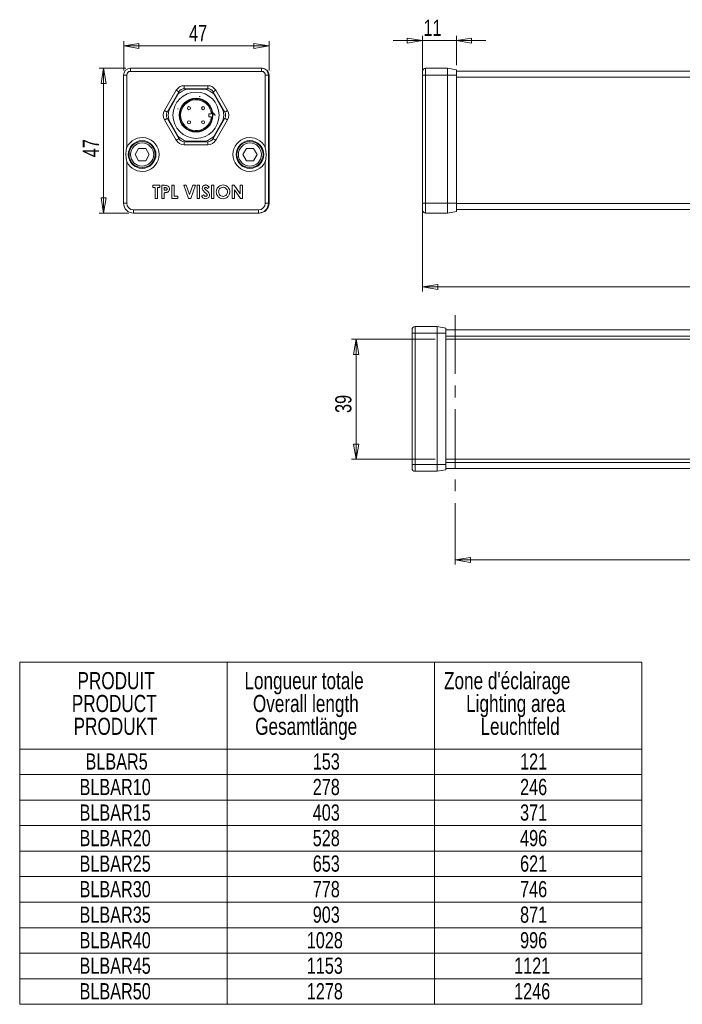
# Model space of a CAD drawing. Header units: millimetres. Extents: x 15 to 405, y 45 to 287.
# Tile 1 of 6: x 15 to 159, y 74 to 287. Entities that reach past the tile are written whole.
import ezdxf

# ---------------------------------------------------------------- set-up
doc = ezdxf.new("R2010")
doc.units = ezdxf.units.MM
doc.linetypes.add('CENTERX2', pattern=[20.32, 12.7, -2.54, 2.54, -2.54])
doc.styles.add('SLDTEXTSTYLE0', font='TXT', dxfattribs={"width": 0.75})
doc.dimstyles.new('SLDDIMSTYLE0', dxfattribs={"dimtxt": 3.5, "dimasz": 3.302, "dimexe": 0, "dimexo": 0.0625, "dimgap": 0.875, "dimtad": 1, "dimtoh": 1, "dimlfac": 1.5, "dimrnd": 1e-09, "dimzin": 12, "dimdsep": 46, "dimtxsty": 'SLDTEXTSTYLE0', "dimblk1": 'CLOSED', "dimblk2": 'CLOSED', "dimsah": 1, "dimcen": 0.09, "dimadec": 0, "dimazin": 0, "dimtfac": 1, "dimtofl": 0, "dimtmove": 0, "dimatfit": 3, "dimldrblk": 'CLOSED', "dimfxl": 1, "dimtolj": 1, "dimtzin": 12, "dimarcsym": 0})
doc.dimstyles.new('SLDDIMSTYLE1', dxfattribs={"dimtxt": 3.5, "dimasz": 3.302, "dimexe": 0, "dimexo": 0.0625, "dimgap": 0.875, "dimtad": 1, "dimtoh": 1, "dimlfac": 1.5, "dimrnd": 1e-09, "dimzin": 12, "dimdsep": 46, "dimtxsty": 'SLDTEXTSTYLE0', "dimblk1": 'CLOSED', "dimblk2": 'CLOSED', "dimsah": 1, "dimcen": 0.09, "dimadec": 0, "dimazin": 0, "dimtfac": 1, "dimtofl": 0, "dimtmove": 0, "dimatfit": 3, "dimldrblk": 'CLOSED', "dimfxl": 1, "dimtolj": 1, "dimtzin": 12, "dimarcsym": 0})
doc.dimstyles.new('SLDDIMSTYLE3', dxfattribs={"dimtxt": 3.175, "dimasz": 3.302, "dimexe": 0, "dimexo": 0.0625, "dimgap": 0.79375, "dimtad": 1, "dimtoh": 1, "dimlfac": 1.5, "dimrnd": 1e-09, "dimzin": 12, "dimdsep": 46, "dimtxsty": 'SLDTEXTSTYLE0', "dimblk1": 'CLOSED', "dimblk2": 'CLOSED', "dimsah": 1, "dimcen": 0.09, "dimadec": 0, "dimazin": 0, "dimtfac": 1, "dimtofl": 0, "dimtmove": 0, "dimatfit": 3, "dimldrblk": 'CLOSED', "dimfxl": 1, "dimtolj": 1, "dimtzin": 12, "dimarcsym": 0})

# ---------------------------------------------------------------- blocks, each defined once
blk = doc.blocks.new('SW_TABLEANNOTATION_0')
at = {"color": 0, "linetype": 'Continuous', "lineweight": 0}
for p, q in [((0, 0), (0, -74.07)), ((134.64, 0), (0, 0)), ((44.88, 0), (44.88, -74.07)), ((89.76, 0), (89.76, -74.07)), ((134.64, -74.07), (134.64, 0)), ((0, -18.81), (134.64, -18.81)), ((0, -24.34), (134.64, -24.34)), ((0, -29.86), (134.64, -29.86)), ((0, -35.39), (134.64, -35.39)), ((0, -40.91), (134.64, -40.91)), ((0, -46.44), (134.64, -46.44)), ((0, -51.97), (134.64, -51.97)), ((0, -57.49), (134.64, -57.49)), ((0, -63.02), (134.64, -63.02)), ((0, -68.54), (134.64, -68.54)), ((0, -74.07), (134.64, -74.07))]:
    blk.add_line(p, q, dxfattribs=at)
at = {"color": 0, "linetype": 'Continuous', "lineweight": 0, "attachment_point": 1, "style": 'SLDTEXTSTYLE0'}
for s, insert, char_height in [('PRODUIT', (12.51, -2.16), 3.704), ('Longueur totale', (48.65, -2.16), 3.7042), ("Zone d'éclairage", (91.85, -2.16), 3.7042), ('PRODUCT', (11.28, -7.1), 3.704), ('Overall length', (50.48, -7.1), 3.7042), ('Lighting area', (96.64, -7.1), 3.7042), ('PRODUKT', (11.67, -12.04), 3.704), ('Gesamtlänge', (50.97, -12.04), 3.7042), ('Leuchtfeld', (99.75, -12.04), 3.704), ('BLBAR5', (14.25, -19.76), 3.5), ('153', (63.44, -19.76), 3.5), ('121', (108.32, -19.76), 3.5), ('BLBAR10', (12.96, -25.28), 3.5), ('278', (63.44, -25.28), 3.5), ('246', (108.32, -25.28), 3.5), ('BLBAR15', (12.96, -30.81), 3.5), ('403', (63.44, -30.81), 3.5), ('371', (108.32, -30.81), 3.5), ('BLBAR20', (12.96, -36.34), 3.5), ('528', (63.44, -36.34), 3.5), ('496', (108.32, -36.34), 3.5), ('BLBAR25', (12.96, -41.86), 3.5), ('653', (63.44, -41.86), 3.5), ('621', (108.32, -41.86), 3.5), ('BLBAR30', (12.96, -47.39), 3.5), ('778', (63.44, -47.39), 3.5), ('746', (108.32, -47.39), 3.5), ('BLBAR35', (12.96, -52.91), 3.5), ('903', (63.44, -52.91), 3.5), ('871', (108.32, -52.91), 3.5), ('BLBAR40', (12.96, -58.44), 3.5), ('1028', (62.15, -58.44), 3.5), ('996', (108.32, -58.44), 3.5), ('1153', (62.15, -63.96), 3.5), ('1121', (107.03, -63.96), 3.5), ('BLBAR45', (12.96, -63.96), 3.5), ('BLBAR50', (12.96, -69.49), 3.5), ('1278', (62.15, -69.49), 3.5), ('1246', (107.03, -69.49), 3.5)]:
    blk.add_mtext(s, dxfattribs=dict(at, insert=insert, char_height=char_height))
blk = doc.blocks.new('_CLOSED')
at = {"color": 0, "linetype": 'ByBlock', "lineweight": -2}
for p, q in [((-1, 0.166667), (0, 0)), ((-1, 0.166667), (-1, -0.166667)), ((0, 0), (-1, -0.166667)), ((0, 0), (-1, 0))]:
    blk.add_line(p, q, dxfattribs=at)
blk = doc.blocks.new('*D3')
at = {"color": 7, "linetype": 'Continuous', "lineweight": 0}
for p, q in [((37.88, 276.38), (37.88, 282.69)), ((37.88, 281.69), (69.34, 281.69)), ((69.34, 276.38), (69.34, 282.69))]:
    blk.add_line(p, q, dxfattribs=at)
at = {"color": 7, "linetype": 'Continuous', "lineweight": 0, "xscale": 3.302, "yscale": 3.302}
for p, rotation in [((37.88, 281.69, 40.37), 180), ((69.34, 281.69, 40.37), 360)]:
    blk.add_blockref('_CLOSED', p, dxfattribs=dict(at, rotation=rotation))
at = {"color": 7, "linetype": 'Continuous', "lineweight": 0, "insert": (52.04, 286.2), "char_height": 3.5, "attachment_point": 1, "style": 'SLDTEXTSTYLE0'}
blk.add_mtext('47', dxfattribs=at)
blk = doc.blocks.new('*D4')
at = {"color": 7, "linetype": 'Continuous', "lineweight": 0}
for p, q in [((38.34, 276.85), (32.55, 276.85)), ((33.55, 276.85), (33.55, 245.52)), ((39.01, 245.52), (32.55, 245.52))]:
    blk.add_line(p, q, dxfattribs=at)
at = {"color": 7, "linetype": 'Continuous', "lineweight": 0, "xscale": 3.302, "yscale": 3.302}
for p, rotation in [((33.55, 276.85, 40.37), 90), ((33.55, 245.52, 40.37), 270)]:
    blk.add_blockref('_CLOSED', p, dxfattribs=dict(at, rotation=rotation))
at = {"color": 7, "linetype": 'Continuous', "lineweight": 0, "insert": (29.04, 257.59), "char_height": 3.5, "attachment_point": 1, "rotation": 90, "style": 'SLDTEXTSTYLE0'}
blk.add_mtext('47', dxfattribs=at)
blk = doc.blocks.new('*D11')
at = {"color": 7, "linetype": 'Continuous', "lineweight": 0}
for p, q in [((102.56, 258.71), (102.56, 228.52)), ((287.9, 258.71), (287.9, 228.52)), ((102.56, 229.52), (287.9, 229.52))]:
    blk.add_line(p, q, dxfattribs=at)
at = {"color": 7, "linetype": 'Continuous', "lineweight": 0, "xscale": 3.302, "yscale": 3.302, "rotation": 180}
blk.add_blockref('_CLOSED', (102.56, 229.52, 6.38), dxfattribs=at)
at = {"color": 7, "linetype": 'Continuous', "lineweight": 0, "xscale": 3.302, "yscale": 3.302}
blk.add_blockref('_CLOSED', (287.9, 229.52, 6.38), dxfattribs=at)
at = {"color": 7, "linetype": 'Continuous', "lineweight": 0, "char_height": 3.175, "attachment_point": 1, "style": 'SLDTEXTSTYLE0'}
for s, insert in [('Longueur totale', (176.04, 243.69)), ('Overall length', (177.93, 238.65)), ('Gesamtlänge', (177.81, 233.61))]:
    blk.add_mtext(s, dxfattribs=dict(at, insert=insert))
blk = doc.blocks.new('*D13')
at = {"color": 7, "linetype": 'Continuous', "lineweight": 0}
for p, q in [((102.56, 276.38), (102.56, 283.85)), ((109.9, 277.52), (109.9, 283.85)), ((102.56, 282.85), (96.21, 282.85)), ((109.9, 282.85), (102.56, 282.85)), ((109.9, 282.85), (116.25, 282.85))]:
    blk.add_line(p, q, dxfattribs=at)
at = {"color": 7, "linetype": 'Continuous', "lineweight": 0, "xscale": 3.302, "yscale": 3.302}
for p, rotation in [((102.56, 282.85, 6.38), 360), ((109.9, 282.85, 6.38), 180)]:
    blk.add_blockref('_CLOSED', p, dxfattribs=dict(at, rotation=rotation))
at = {"color": 7, "linetype": 'Continuous', "lineweight": 0, "insert": (102.78, 287.36), "char_height": 3.5, "attachment_point": 1, "style": 'SLDTEXTSTYLE0'}
blk.add_mtext('11', dxfattribs=at)
blk = doc.blocks.new('*D16')
at = {"color": 7, "linetype": 'Continuous', "lineweight": 0}
for p, q in [((109.63, 182.73), (109.63, 169.44)), ((276.3, 180.96), (276.3, 169.44)), ((109.63, 170.44), (276.3, 170.44))]:
    blk.add_line(p, q, dxfattribs=at)
at = {"color": 7, "linetype": 'Continuous', "lineweight": 0, "xscale": 3.302, "yscale": 3.302, "rotation": 180}
blk.add_blockref('_CLOSED', (109.63, 170.44, 0.07), dxfattribs=at)
at = {"color": 7, "linetype": 'Continuous', "lineweight": 0, "xscale": 3.302, "yscale": 3.302}
blk.add_blockref('_CLOSED', (276.3, 170.44, 0.07), dxfattribs=at)
at = {"color": 7, "linetype": 'Continuous', "lineweight": 0, "char_height": 3.175, "attachment_point": 1, "style": 'SLDTEXTSTYLE0'}
for s, insert in [("Zone d'éclairage", (170.28, 184.61)), ('Lighting area', (174.26, 179.57)), ('Leuchtfeld', (176.39, 174.53))]:
    blk.add_mtext(s, dxfattribs=dict(at, insert=insert))
blk = doc.blocks.new('*D17')
at = {"color": 7, "linetype": 'Continuous', "lineweight": 0}
for p, q in [((105.3, 218.21), (87.2, 218.21)), ((88.2, 218.21), (88.2, 192.21)), ((105.3, 192.21), (87.2, 192.21))]:
    blk.add_line(p, q, dxfattribs=at)
at = {"color": 7, "linetype": 'Continuous', "lineweight": 0, "xscale": 3.302, "yscale": 3.302}
for p, rotation in [((88.2, 218.21, -4.1), 90), ((88.2, 192.21, -4.1), 270)]:
    blk.add_blockref('_CLOSED', p, dxfattribs=dict(at, rotation=rotation))
at = {"color": 7, "linetype": 'Continuous', "lineweight": 0, "insert": (83.68, 202.24), "char_height": 3.5, "attachment_point": 1, "rotation": 90, "style": 'SLDTEXTSTYLE0'}
blk.add_mtext('39', dxfattribs=at)

msp = doc.modelspace()

# ---------------------------------------------------------------- linework, layer by layer
at = {"color": 7, "linetype": 'Continuous', "lineweight": 15}
for p, q in [((37.8757, 247.6501), (37.8757, 275.3834)), ((37.8757, 275.3834), (38.5424, 275.3834)), ((38.5424, 275.3834), (38.5424, 259.7109)), ((39.3424, 276.8501), (39.3424, 276.1834)), ((39.3424, 276.8501), (67.7424, 276.8501)), ((67.7424, 276.1834), (39.3424, 276.1834)), ((67.7424, 276.8501), (67.8757, 276.8501)), ((67.7424, 276.1834), (67.7424, 276.8501)), ((67.8757, 276.8501), (67.8757, 276.844)), ((68.5424, 259.7109), (68.5424, 275.3834)), ((68.5424, 275.3834), (69.209, 275.3834)), ((69.209, 275.3834), (69.209, 247.6501)), ((69.3424, 275.3834), (69.209, 275.3834)), ((69.3424, 275.3834), (69.3424, 247.6501)), ((102.5633, 275.3834), (102.5633, 276.1834)), ((102.5633, 259.7109), (102.5633, 275.3834)), ((102.5633, 275.3834), (103.2299, 275.3834)), ((103.2299, 276.8501), (103.2299, 275.3834)), ((103.2299, 276.8501), (108.0062, 276.8501)), ((103.2299, 275.3834), (103.2299, 247.6501)), ((103.2299, 275.3834), (108.0062, 275.3834)), ((108.0062, 275.3834), (108.0062, 276.8501)), ((109.8966, 276.5167), (108.0062, 276.8501)), ((108.0062, 247.6501), (108.0062, 275.3834)), ((109.8966, 275.3834), (108.0062, 275.3834)), ((109.8966, 276.5167), (109.8966, 275.3834)), ((109.8966, 276.2501), (280.5633, 276.2501)), ((109.8966, 275.3834), (109.8966, 247.6501)), ((51.002, 272.4167), (51.002, 273.0834)), ((51.002, 273.0834), (56.0827, 273.0834)), ((56.0827, 272.4167), (56.0827, 273.0834)), ((280.5633, 274.9167), (109.8966, 274.9167)), ((46.7297, 267.6834), (49.27, 272.0834)), ((49.8473, 271.7501), (47.307, 267.3501)), ((49.6964, 271.2887), (47.6311, 267.7115)), ((56.0827, 272.4167), (51.002, 272.4167)), ((55.6077, 272.3167), (51.4771, 272.3167)), ((59.7778, 267.3501), (57.2374, 271.7501)), ((59.4537, 267.7115), (57.3883, 271.2887)), ((57.8148, 272.0834), (60.3551, 267.6834)), ((56.859, 267.0167), (56.3257, 267.0167)), ((56.3257, 267.0167), (56.3257, 266.3501)), ((49.27, 261.2834), (46.7297, 265.6834)), ((47.307, 266.0167), (49.8473, 261.6167)), ((47.6311, 265.6554), (49.6964, 262.0781)), ((56.3257, 266.3501), (56.859, 266.3501)), ((57.2374, 261.6167), (59.7778, 266.0167)), ((57.3883, 262.0781), (59.4537, 265.6554)), ((60.3551, 265.6834), (57.8148, 261.2834)), ((51.002, 260.2834), (51.002, 260.9501)), ((51.002, 260.9501), (56.0827, 260.9501)), ((56.0827, 260.2834), (51.002, 260.2834)), ((51.4771, 261.0501), (55.6077, 261.0501)), ((56.0827, 260.2834), (56.0827, 260.9501)), ((41.1059, 259.5167), (40.3361, 258.1834)), ((40.3361, 258.1834), (41.1059, 256.8501)), ((42.6455, 259.5167), (41.1059, 259.5167)), ((43.4153, 258.1834), (42.6455, 259.5167)), ((42.6455, 256.8501), (43.4153, 258.1834)), ((64.4392, 259.5167), (63.6694, 258.1834)), ((63.6694, 258.1834), (64.4392, 256.8501)), ((65.9789, 259.5167), (64.4392, 259.5167)), ((66.7487, 258.1834), (65.9789, 259.5167)), ((65.9789, 256.8501), (66.7487, 258.1834)), ((102.5633, 259.141), (102.5633, 259.7357)), ((102.5633, 256.6559), (102.5633, 259.141)), ((38.5424, 256.6559), (38.5424, 247.6501)), ((41.1059, 256.8501), (42.6455, 256.8501)), ((64.4392, 256.8501), (65.9789, 256.8501)), ((68.5424, 247.6501), (68.5424, 256.6559)), ((102.5633, 247.6501), (102.5633, 256.6559)), ((44.2135, 251.5151), (45.7332, 251.5151)), ((44.2135, 251.0085), (44.2135, 251.5151)), ((45.7332, 251.5151), (45.7332, 251.0085)), ((46.1312, 251.5151), (46.6966, 251.5151)), ((46.1312, 248.6928), (46.1312, 251.5151)), ((48.3022, 251.5151), (48.8087, 251.5151)), ((48.3022, 248.6928), (48.3022, 251.5151)), ((48.8087, 251.5151), (48.8087, 249.1994)), ((50.8892, 251.5151), (51.4302, 251.5151)), ((51.9108, 248.6928), (50.8892, 251.5151)), ((51.4302, 251.5151), (52.1556, 249.5103)), ((52.1556, 249.5103), (52.8826, 251.5151)), ((53.422, 251.5151), (52.3987, 248.6928)), ((52.8826, 251.5151), (53.422, 251.5151)), ((53.8019, 251.5151), (54.3084, 251.5151)), ((53.8019, 248.6928), (53.8019, 251.5151)), ((54.3084, 251.5151), (54.3084, 248.6928)), ((56.9135, 251.5151), (57.4201, 251.5151)), ((56.9135, 248.6928), (56.9135, 251.5151)), ((57.4201, 251.5151), (57.4201, 248.6928)), ((61.364, 251.5151), (61.8202, 251.5151)), ((61.364, 248.6928), (61.364, 251.5151)), ((61.8202, 251.5151), (63.1007, 249.6579)), ((63.1007, 251.5151), (63.6073, 251.5151)), ((63.1007, 249.6579), (63.1007, 251.5151)), ((63.6073, 251.5151), (63.6073, 248.6928)), ((44.7201, 251.0085), (44.2135, 251.0085)), ((44.7201, 248.6928), (44.7201, 251.0085)), ((45.2267, 251.0085), (45.2267, 248.6928)), ((45.7332, 251.0085), (45.2267, 251.0085)), ((46.6378, 251.0085), (46.6378, 250.4296)), ((46.7972, 251.0085), (46.6378, 251.0085)), ((46.6378, 250.4296), (46.817, 250.4296)), ((46.6378, 249.923), (46.6378, 248.6928)), ((54.7426, 249.2214), (55.1881, 249.4888)), ((56.407, 251.138), (56.0282, 250.7914)), ((61.8705, 250.5444), (61.8705, 248.6928)), ((63.1477, 248.6928), (61.8705, 250.5444)), ((37.8757, 247.6501), (38.5424, 247.6501)), ((45.2267, 248.6928), (44.7201, 248.6928)), ((46.6378, 248.6928), (46.1312, 248.6928)), ((49.6047, 248.6928), (48.3022, 248.6928)), ((48.8087, 249.1994), (49.6047, 249.1994)), ((49.6047, 249.1994), (49.6047, 248.6928)), ((52.3987, 248.6928), (51.9108, 248.6928)), ((54.3084, 248.6928), (53.8019, 248.6928)), ((57.4201, 248.6928), (56.9135, 248.6928)), ((61.8705, 248.6928), (61.364, 248.6928)), ((63.6073, 248.6928), (63.1477, 248.6928)), ((68.5424, 247.6501), (69.209, 247.6501)), ((69.3424, 247.6501), (69.209, 247.6501)), ((102.5633, 247.6501), (103.2299, 247.6501)), ((102.5633, 246.1834), (102.5633, 247.6501)), ((103.2299, 247.6501), (108.0062, 247.6501)), ((103.2299, 247.6501), (103.2299, 245.5167)), ((108.0062, 245.5167), (108.0062, 247.6501)), ((109.8966, 247.6501), (108.0062, 247.6501)), ((109.8966, 247.6501), (109.8966, 245.8501)), ((109.8966, 247.5834), (280.5633, 247.5834)), ((40.009, 246.1834), (67.0757, 246.1834)), ((40.009, 245.5167), (40.009, 246.1834)), ((67.0757, 245.5167), (40.009, 245.5167)), ((67.0757, 246.1834), (67.0757, 245.5167)), ((67.209, 245.5167), (67.0757, 245.5167)), ((67.209, 245.5167), (67.209, 245.5209)), ((103.2299, 245.5167), (108.0062, 245.5167)), ((109.8966, 245.8501), (108.0062, 245.5167)), ((280.5633, 246.2501), (109.8966, 246.2501)), ((100.298, 219.4788), (100.298, 220.2788)), ((100.9647, 220.9454), (100.9647, 219.4788)), ((100.9647, 220.9454), (105.7409, 220.9454)), ((105.7409, 219.4788), (105.7409, 220.9454)), ((105.7409, 220.9454), (107.6313, 220.6121)), ((107.6313, 220.6121), (107.6313, 219.4788)), ((107.6313, 220.2121), (278.298, 220.2121)), ((100.298, 191.0788), (100.298, 219.4788)), ((100.9647, 219.4788), (100.298, 219.4788)), ((100.9647, 219.4788), (100.9647, 191.0788)), ((100.9647, 219.4788), (105.7409, 219.4788)), ((105.7409, 191.0788), (105.7409, 219.4788)), ((105.7409, 219.4788), (107.6313, 219.4788)), ((107.6313, 219.4788), (107.6313, 191.0788)), ((278.298, 218.8788), (107.6313, 218.8788)), ((107.6313, 218.2121), (278.298, 218.2121)), ((107.6313, 192.2121), (278.298, 192.2121)), ((100.298, 191.0788), (100.9647, 191.0788)), ((100.298, 190.2788), (100.298, 191.0788)), ((100.9647, 191.0788), (105.7409, 191.0788)), ((100.9647, 191.0788), (100.9647, 189.6121)), ((105.7409, 189.6121), (105.7409, 191.0788)), ((107.6313, 191.0788), (105.7409, 191.0788)), ((107.6313, 189.9454), (105.7409, 189.6121)), ((107.6313, 191.5454), (278.298, 191.5454)), ((107.6313, 191.0788), (107.6313, 189.9454)), ((278.298, 190.2121), (107.6313, 190.2121)), ((100.9647, 189.6121), (105.7409, 189.6121))]:
    msp.add_line(p, q, dxfattribs=at)
at = {"color": 7, "linetype": 'CENTERX2', "lineweight": 0}
msp.add_line((109.6313, 223.3973), (109.6313, 183.7272), dxfattribs=at)
at = {"color": 7, "linetype": 'Continuous', "lineweight": 15, "flags": 128}
for points in [[(49.8473, 271.7501), (49.8362, 271.7565), (49.8034, 271.7755), (49.75, 271.8063), (49.6782, 271.8477), (49.5907, 271.8982), (49.4909, 271.9559), (49.3826, 272.0184), (49.27, 272.0834)], [(57.2374, 271.7501), (57.2485, 271.7565), (57.2814, 271.7755), (57.3347, 271.8063), (57.4065, 271.8477), (57.494, 271.8982), (57.5938, 271.9559), (57.7021, 272.0184), (57.8148, 272.0834)], [(46.7297, 267.6834), (46.8423, 267.6184), (46.9506, 267.5559), (47.0504, 267.4982), (47.1379, 267.4477), (47.2097, 267.4063), (47.2631, 267.3755), (47.2959, 267.3565), (47.307, 267.3501)], [(59.7778, 267.3501), (59.7889, 267.3565), (59.8217, 267.3755), (59.8751, 267.4063), (59.9469, 267.4477), (60.0344, 267.4982), (60.1342, 267.5559), (60.2425, 267.6184), (60.3551, 267.6834)], [(46.7297, 265.6834), (46.8423, 265.7484), (46.9506, 265.811), (47.0504, 265.8686), (47.1379, 265.9191), (47.2097, 265.9606), (47.2631, 265.9914), (47.2959, 266.0103), (47.307, 266.0167)], [(59.7778, 266.0167), (59.7889, 266.0103), (59.8217, 265.9914), (59.8751, 265.9606), (59.9469, 265.9191), (60.0344, 265.8686), (60.1342, 265.811), (60.2425, 265.7484), (60.3551, 265.6834)], [(49.27, 261.2834), (49.3826, 261.3484), (49.4909, 261.411), (49.5907, 261.4686), (49.6782, 261.5191), (49.75, 261.5606), (49.8034, 261.5914), (49.8362, 261.6103), (49.8473, 261.6167)], [(57.8148, 261.2834), (57.7021, 261.3484), (57.5938, 261.411), (57.494, 261.4686), (57.4065, 261.5191), (57.3347, 261.5606), (57.2814, 261.5914), (57.2485, 261.6103), (57.2374, 261.6167)]]:
    msp.add_lwpolyline(points, dxfattribs=at)
at = {"color": 7, "linetype": 'Continuous', "lineweight": 15}
for centre, radius in [((53.5424, 266.6834), 5), ((53.5424, 266.6834), 3.6667), ((53.5424, 266.6834), 3.5333), ((52.0103, 268.2155), 0.3333), ((55.0744, 268.2155), 0.3333), ((52.0103, 265.1513), 0.3333), ((55.0744, 265.1513), 0.3333), ((41.8757, 258.1834), 3), ((41.8757, 258.1834), 2.8333), ((41.8757, 258.1834), 2.5), ((65.2091, 258.1834), 3), ((65.2091, 258.1834), 2.8333), ((65.2091, 258.1834), 2.5)]:
    msp.add_circle(centre, radius, dxfattribs=at)
for centre, radius, start, end in [((39.3424, 275.3834), 1.4667, 90, 180), ((39.3424, 275.3834), 0.8, 90, 180), ((67.7424, 275.3834), 1.4667, 0, 90), ((67.7424, 275.3834), 0.8, 0, 90), ((67.8757, 275.3834), 1.4667, 0, 90), ((103.2299, 276.1834), 0.6667, 90, 180), ((51.002, 271.0834), 2, 90, 150), ((56.0827, 271.0834), 2, 30, 90), ((53.5424, 266.6834), 6, 110.134211, 129.865789), ((51.002, 271.0834), 1.3333, 90, 150), ((53.5424, 266.6834), 6, 50.134211, 69.865789), ((56.0827, 271.0834), 1.3333, 30, 90), ((53.5424, 266.6834), 3.3333, 5.73917, 354.26083), ((48.4617, 266.6834), 2, 150, 210), ((48.4617, 266.6834), 1.3333, 150, 210), ((53.5424, 266.6834), 6, 170.134211, 189.865789), ((57.2336, 266.5532), 0.1313, 87.900222, 100.786105), ((53.5424, 266.6834), 6, 350.134211, 9.865789), ((58.6231, 266.6834), 1.3333, 330, 30), ((58.6231, 266.6834), 2, 330, 30), ((41.8757, 258.1834), 3.6667, 0, 155.380023), ((51.002, 262.2834), 2, 210, 270), ((53.5424, 266.6834), 6, 230.134211, 249.865789), ((51.002, 262.2834), 1.3333, 210, 270), ((53.5424, 266.6834), 6, 290.134211, 309.865789), ((56.0827, 262.2834), 1.3333, 270, 330), ((56.0827, 262.2834), 2, 270, 330), ((65.2091, 258.1834), 3.6667, 24.619977, 335.380023), ((41.8757, 258.1834), 3.6667, 204.619977, 0), ((40.009, 247.6501), 2.1333, 180, 270), ((40.009, 247.6501), 1.4667, 180, 270), ((67.0757, 247.6501), 1.4667, 270, 0), ((67.0757, 247.6501), 2.1333, 270, 0), ((67.209, 247.6501), 2.1333, 270, 0), ((103.2299, 246.1834), 0.6667, 180, 270), ((100.9647, 220.2788), 0.6667, 90, 180), ((100.9647, 190.2788), 0.6667, 180, 270)]:
    msp.add_arc(centre, radius, start, end, dxfattribs=at)
for points in [[(54.2699, 270.7889), (54.4545, 270.7115)], [(49.5992, 268.0051), (49.6302, 268.1254)], [(57.7424, 266.6834), (57.7119, 266.7139)]]:
    msp.add_open_spline(points, degree=1, dxfattribs=at)
for points, knots in [([(57.163, 267.2628), (57.1635, 267.2623), (57.1648, 267.261), (57.175, 267.2508), (57.1873, 267.2385), (57.1966, 267.2292), (57.1987, 267.227)], [0, 0, 0, 0, 0.21037133, 0.46831353, 0.87428456, 1, 1, 1, 1]), ([(57.1987, 267.227), (57.2095, 267.1447), (57.2328, 266.9652), (57.2365, 266.783), (57.2384, 266.6844)], [0, 0, 0, 0, 0.45880395, 1, 1, 1, 1]), ([(57.7119, 266.7139), (57.6203, 266.8055), (57.449, 266.9768), (57.2782, 267.1476), (57.1987, 267.227)], [0, 0, 0, 0, 0.53491002, 1, 1, 1, 1]), ([(57.7424, 266.6834), (57.743, 266.6834), (57.7527, 266.6834), (57.767, 266.6834), (57.773, 266.6834), (57.7648, 266.6834), (57.7495, 266.6834), (57.7424, 266.6834)], [0, 0, 0, 0, 0.01740923, 0.27173862, 0.52620194, 0.78074017, 1, 1, 1, 1]), ([(38.5424, 256.6559), (38.5419, 256.658), (38.4464, 257.0963), (38.3827, 257.6091), (38.3696, 258.5658), (38.4254, 259.1421), (38.5279, 259.6443), (38.5419, 259.7088), (38.5424, 259.7109)], [0, 0, 0, 0, 0.00212406, 0.43755717, 0.50000656, 0.93555196, 0.99787592, 1, 1, 1, 1]), ([(68.5424, 259.7109), (68.5428, 259.7088), (68.6382, 259.2705), (68.7021, 258.7577), (68.7152, 257.8011), (68.6594, 257.2247), (68.5569, 256.7226), (68.5428, 256.658), (68.5424, 256.6559)], [0, 0, 0, 0, 0.00212396, 0.43755726, 0.5000066, 0.93555207, 0.99787607, 1, 1, 1, 1]), ([(102.5633, 259.7109), (102.5633, 259.7088), (102.5633, 259.4893), (102.5733, 259.046), (102.5834, 258.5359), (102.5853, 258.025), (102.5784, 257.5137), (102.5653, 257.0073), (102.5633, 256.7226), (102.5633, 256.658), (102.5633, 256.6559)], [0, 0, 0, 0, 0.00212201, 0.21892478, 0.43761134, 0.50000058, 0.71681814, 0.93561406, 0.99787799, 1, 1, 1, 1]), ([(46.6966, 251.5151), (46.8423, 251.5139), (47.132, 251.5117), (47.5349, 251.3798), (47.7659, 251.0582), (47.7857, 250.8285), (47.7956, 250.7134)], [0, 0, 0, 0, 0.2818219, 0.56019993, 0.77968092, 1, 1, 1, 1]), ([(54.8873, 250.8717), (54.9007, 250.9792), (54.9275, 251.1943), (55.1322, 251.4276), (55.3743, 251.5678), (55.5434, 251.5809), (55.6279, 251.5874)], [0, 0, 0, 0, 0.27938994, 0.55914545, 0.77945017, 1, 1, 1, 1]), ([(55.6279, 251.5874), (55.7151, 251.5794), (55.8893, 251.5632), (56.1678, 251.409), (56.3162, 251.2408), (56.407, 251.138)], [0, 0, 0, 0, 0.279861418, 0.559644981, 1, 1, 1, 1]), ([(57.9267, 250.1051), (57.9529, 250.3223), (58.0055, 250.7566), (58.3998, 251.2441), (58.886, 251.5363), (59.2272, 251.5704), (59.3977, 251.5874)], [0, 0, 0, 0, 0.279638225, 0.559214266, 0.779667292, 1, 1, 1, 1]), ([(59.3977, 251.5874), (59.6152, 251.5602), (60.0504, 251.5058), (60.5246, 251.0953), (60.8153, 250.6088), (60.8434, 250.2666), (60.8574, 250.0955)], [0, 0, 0, 0, 0.27936731, 0.559188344, 0.779514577, 1, 1, 1, 1]), ([(47.2127, 249.966), (47.106, 249.9505), (46.9153, 249.9228), (46.7226, 249.923), (46.6378, 249.923)], [0, 0, 0, 0, 0.55960661, 1, 1, 1, 1]), ([(47.1562, 250.9525), (47.0908, 250.9728), (46.9736, 251.009), (46.8512, 251.0087), (46.7972, 251.0085)], [0, 0, 0, 0, 0.55852557, 1, 1, 1, 1]), ([(46.817, 250.4296), (46.925, 250.4265), (47.0601, 250.4227), (47.1989, 250.5018), (47.2521, 250.5614), (47.2843, 250.635), (47.2875, 250.6876), (47.289, 250.714)], [0, 0, 0, 0, 0.499356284, 0.624540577, 0.74968886, 0.874792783, 1, 1, 1, 1]), ([(47.289, 250.714), (47.2874, 250.7407), (47.284, 250.7943), (47.2474, 250.886), (47.1907, 250.9273), (47.1562, 250.9525)], [0, 0, 0, 0, 0.281138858, 0.561694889, 1, 1, 1, 1]), ([(47.7956, 250.7134), (47.7883, 250.6171), (47.7737, 250.4246), (47.6237, 250.1926), (47.4267, 250.0403), (47.2841, 249.9908), (47.2127, 249.966)], [0, 0, 0, 0, 0.27994344, 0.5592506, 0.77954163, 1, 1, 1, 1]), ([(55.5985, 249.8812), (55.4181, 250.0318), (55.1669, 250.2414), (54.9238, 250.5947), (54.8995, 250.7794), (54.8873, 250.8717)], [0, 0, 0, 0, 0.56085036, 0.78070292, 1, 1, 1, 1]), ([(55.1881, 249.4888), (55.25, 249.3907), (55.3363, 249.2538), (55.5148, 249.1419), (55.6053, 249.132), (55.6506, 249.127)], [0, 0, 0, 0, 0.5594067, 0.77986816, 1, 1, 1, 1]), ([(55.6223, 251.0809), (55.5917, 251.0788), (55.5304, 251.0747), (55.4572, 251.0284), (55.404, 250.968), (55.3972, 250.92), (55.3939, 250.896)], [0, 0, 0, 0, 0.28032055, 0.56011928, 0.78052851, 1, 1, 1, 1]), ([(55.3939, 250.896), (55.3968, 250.8687), (55.4021, 250.8198), (55.429, 250.7789), (55.4408, 250.7609)], [0, 0, 0, 0, 0.559239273, 1, 1, 1, 1]), ([(55.4408, 250.7609), (55.5094, 250.6899), (55.632, 250.563), (55.7654, 250.4476), (55.8241, 250.3968)], [0, 0, 0, 0, 0.55976809, 1, 1, 1, 1]), ([(55.9728, 249.3944), (55.9605, 249.4528), (55.9356, 249.57), (55.7808, 249.7214), (55.6677, 249.8206), (55.5985, 249.8812)], [0, 0, 0, 0, 0.27777521, 0.55833309, 1, 1, 1, 1]), ([(56.0282, 250.7914), (55.9693, 250.8688), (55.8873, 250.9766), (55.7362, 251.0673), (55.6602, 251.0764), (55.6223, 251.0809)], [0, 0, 0, 0, 0.55980066, 0.78011705, 1, 1, 1, 1]), ([(56.4794, 249.4238), (56.466, 249.3008), (56.4392, 249.0549), (56.2058, 248.7846), (55.9211, 248.6398), (55.7284, 248.6269), (55.6319, 248.6205)], [0, 0, 0, 0, 0.27962037, 0.55895818, 0.77922359, 1, 1, 1, 1]), ([(55.6506, 249.127), (55.6941, 249.1306), (55.7812, 249.1378), (55.8847, 249.2049), (55.9591, 249.2919), (55.9683, 249.3603), (55.9728, 249.3944)], [0, 0, 0, 0, 0.28034478, 0.56019339, 0.78043386, 1, 1, 1, 1]), ([(55.8241, 250.3968), (55.8934, 250.3375), (56.017, 250.2318), (56.1355, 250.1202), (56.1876, 250.0712)], [0, 0, 0, 0, 0.560045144, 1, 1, 1, 1]), ([(56.1876, 250.0712), (56.2796, 249.966), (56.4437, 249.7784), (56.4685, 249.5321), (56.4794, 249.4238)], [0, 0, 0, 0, 0.56020876, 1, 1, 1, 1]), ([(59.4016, 248.6205), (59.1825, 248.6445), (58.7443, 248.6925), (58.2648, 249.1024), (57.972, 249.59), (57.9418, 249.9334), (57.9267, 250.1051)], [0, 0, 0, 0, 0.27962339, 0.55917984, 0.77955853, 1, 1, 1, 1]), ([(59.3898, 251.0809), (59.246, 251.0645), (58.9585, 251.0319), (58.6406, 250.764), (58.458, 250.4371), (58.4415, 250.2113), (58.4332, 250.0983)], [0, 0, 0, 0, 0.27958694, 0.55910582, 0.77935125, 1, 1, 1, 1]), ([(58.4332, 250.0983), (58.4499, 249.9338), (58.4797, 249.6399), (58.6884, 249.4346), (58.7803, 249.3441)], [0, 0, 0, 0, 0.55940735, 1, 1, 1, 1]), ([(60.3509, 250.1022), (60.3351, 250.2456), (60.3036, 250.5323), (60.0444, 250.8528), (59.7273, 251.0507), (59.5023, 251.0708), (59.3898, 251.0809)], [0, 0, 0, 0, 0.27974843, 0.55945815, 0.77966282, 1, 1, 1, 1]), ([(59.4, 249.127), (59.5423, 249.144), (59.8271, 249.1781), (60.1379, 249.4467), (60.3243, 249.7667), (60.342, 249.9904), (60.3509, 250.1022)], [0, 0, 0, 0, 0.27946391, 0.55918225, 0.77947019, 1, 1, 1, 1]), ([(60.8574, 250.0955), (60.8333, 249.8789), (60.7852, 249.4457), (60.3906, 248.964), (59.912, 248.6648), (59.5718, 248.6352), (59.4016, 248.6205)], [0, 0, 0, 0, 0.27966877, 0.55936204, 0.77962179, 1, 1, 1, 1]), ([(55.6319, 248.6205), (55.5255, 248.6287), (55.3129, 248.6453), (54.9703, 248.8387), (54.829, 249.0763), (54.7426, 249.2214)], [0, 0, 0, 0, 0.280459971, 0.560399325, 1, 1, 1, 1]), ([(58.7803, 249.3441), (58.8862, 249.2742), (59.0755, 249.1491), (59.3007, 249.1338), (59.4, 249.127)], [0, 0, 0, 0, 0.55937029, 1, 1, 1, 1]), ([(100.298, 220.2788), (100.298, 220.2792), (100.298, 220.3034), (100.3006, 220.3462), (100.3078, 220.3949), (100.3148, 220.428), (100.3187, 220.4435), (100.319, 220.4449), (100.3192, 220.4454)], [0, 0, 0, 0, 0.00424297, 0.22081178, 0.43786002, 0.65630462, 0.87525232, 1, 1, 1, 1]), ([(100.3192, 190.1121), (100.3172, 190.1173), (100.3132, 190.1274), (100.3044, 190.1981), (100.3001, 190.2324)], [0, 0, 0, 0, 0.515968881, 1, 1, 1, 1])]:
    msp.add_open_spline(points, degree=3, knots=knots, dxfattribs=at)

# ---------------------------------------------------------------- block references
at = {"color": 7, "linetype": 'Continuous', "lineweight": 0}
msp.add_blockref('SW_TABLEANNOTATION_0', (15.3725, 148.3161), dxfattribs=at)

# ---------------------------------------------------------------- dimensions: what is measured, and where the dimension line sits
for base, p1, p2, text, dimstyle, picture, middle in [((69.3424, 281.6855), (37.8757, 275.3834), (69.3424, 275.3834), '47', 'SLDDIMSTYLE0', '*D3', (54.6278, 281.6855)), ((287.8966, 229.5167), (102.5633, 259.7109), (287.8966, 259.7109), 'Longueur totale\\POverall length\\PGesamtlänge', 'SLDDIMSTYLE3', '*D11', (191.9582, 229.5167)), ((276.298, 170.4356), (109.6313, 183.7272), (276.298, 181.9599), "Zone d'éclairage\\PLighting area\\PLeuchtfeld", 'SLDDIMSTYLE3', '*D16', (187.3212, 170.4356))]:
    dim = msp.add_linear_dim(base=base, p1=p1, p2=p2, text=text, dimstyle=dimstyle, dxfattribs=at)
    dim.commit()
    dim.dimension.update_dxf_attribs({"geometry": picture, "text_midpoint": middle, "dimtype": 160})
dim = msp.add_linear_dim(base=(102.5633, 282.8521), p1=(109.8966, 276.5167), p2=(102.5633, 275.3834), dimstyle='SLDDIMSTYLE1', dxfattribs=at)
dim.commit()
dim.dimension.update_dxf_attribs({"geometry": '*D13', "text_midpoint": (105.3633, 282.8521), "dimtype": 160})
for base, p1, p2, picture, middle in [((33.5519, 245.5167), (39.3424, 276.8501), (40.009, 245.5167), '*D4', (33.5519, 260.1788)), ((88.1957, 192.2121), (106.298, 218.2121), (106.298, 192.2121), '*D17', (88.1957, 204.8272))]:
    dim = msp.add_linear_dim(base=base, p1=p1, p2=p2, angle=90, dimstyle='SLDDIMSTYLE0', dxfattribs=at)
    dim.commit()
    dim.dimension.update_dxf_attribs({"geometry": picture, "text_midpoint": middle, "dimtype": 160})

doc.saveas('drawing.dxf')
